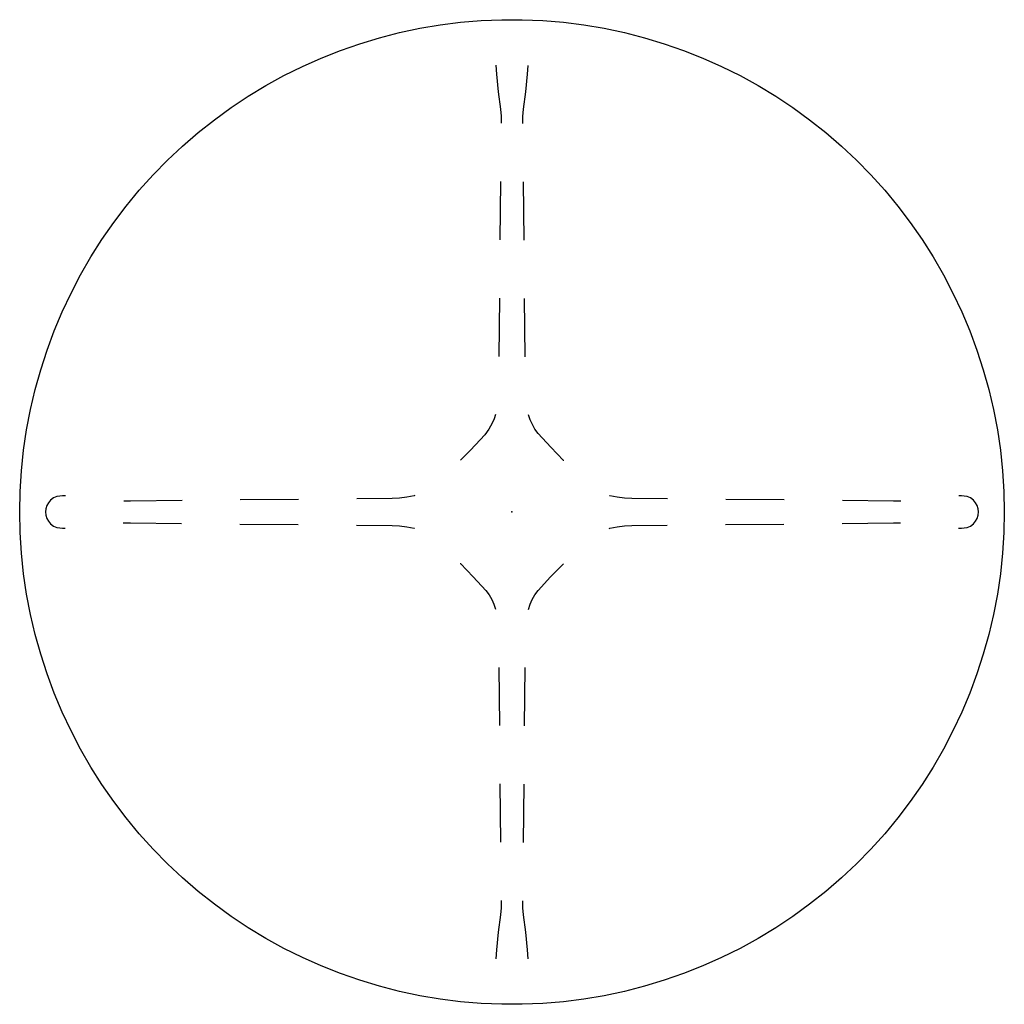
# Model space of a CAD drawing. Header units: metres. Extents: x 0.05 to 0.95, y -0.95 to -0.05.
import ezdxf

# ---------------------------------------------------------------- set-up
doc = ezdxf.new("R2010")
doc.units = ezdxf.units.M
doc.header["$MEASUREMENT"] = 0

# ---------------------------------------------------------------- blocks, each defined once
blk = doc.blocks.new('181695b9-3bd1-4ac2-ae2b-4ba6fbf1eae0')
at = {"color": 8, "lineweight": 25, "true_color": 0x808080}
for p, q in [((0.48519, -0.09147), (0.48583, -0.0999)), ((0.51396, -0.0999), (0.51458, -0.09184)), ((0.48942, -0.19782), (0.48887, -0.25111)), ((0.51091, -0.25147), (0.51036, -0.19818)), ((0.48832, -0.30441), (0.48777, -0.3577)), ((0.51201, -0.35806), (0.51146, -0.30478)), ((0.54719, -0.45279), (0.54709, -0.45269)), ((0.09191, -0.48521), (0.08914, -0.48516)), ((0.41122, -0.48481), (0.41038, -0.48506)), ((0.5894, -0.48506), (0.58893, -0.48492)), ((0.91064, -0.48516), (0.90825, -0.48519)), ((0.15115, -0.4899), (0.14498, -0.49004)), ((0.19826, -0.48942), (0.15115, -0.4899)), ((0.30486, -0.48832), (0.25157, -0.48887)), ((0.39038, -0.48744), (0.35816, -0.48777)), ((0.642, -0.48777), (0.60941, -0.48744)), ((0.74859, -0.48887), (0.69531, -0.48832)), ((0.84863, -0.4899), (0.8019, -0.48942)), ((0.85519, -0.49004), (0.84863, -0.4899)), ((0.14444, -0.50974), (0.15115, -0.50988)), ((0.15115, -0.50988), (0.19772, -0.51036)), ((0.25103, -0.51091), (0.30431, -0.51146)), ((0.35762, -0.51201), (0.39038, -0.51234)), ((0.60941, -0.51234), (0.64178, -0.51201)), ((0.69508, -0.51146), (0.74837, -0.51091)), ((0.80168, -0.51036), (0.84863, -0.50988)), ((0.84863, -0.50988), (0.85496, -0.50974)), ((0.08914, -0.51462), (0.09137, -0.51459)), ((0.41038, -0.51472), (0.4107, -0.51481)), ((0.58872, -0.51493), (0.5894, -0.51472)), ((0.90803, -0.51458), (0.91064, -0.51462)), ((0.45248, -0.54687), (0.45269, -0.54709)), ((0.48777, -0.64186), (0.48832, -0.69515)), ((0.51146, -0.69523), (0.51201, -0.64194)), ((0.48887, -0.74845), (0.48942, -0.80174)), ((0.51036, -0.80182), (0.51091, -0.74853)), ((0.48583, -0.89988), (0.4852, -0.90809)), ((0.51458, -0.90817), (0.51396, -0.89988))]:
    blk.add_line(p, q, dxfattribs=at)
at = {"color": 18, "lineweight": 25, "true_color": 0x000000}
blk.add_lwpolyline([(0.04989, -0.49989), (0.05029, -0.48105), (0.05147, -0.46224), (0.05344, -0.44349), (0.05619, -0.42484), (0.05972, -0.40633), (0.06403, -0.38798), (0.0691, -0.36983), (0.07492, -0.3519), (0.08149, -0.33423), (0.08879, -0.31686), (0.09682, -0.2998), (0.10555, -0.2831), (0.11498, -0.26678), (0.12508, -0.25086), (0.13583, -0.23539), (0.14723, -0.22037), (0.15924, -0.20585), (0.17185, -0.19184), (0.18504, -0.17838), (0.19878, -0.16548), (0.21305, -0.15316), (0.22782, -0.14145), (0.24307, -0.13037), (0.25877, -0.11994), (0.27489, -0.11018), (0.29141, -0.1011), (0.30829, -0.09272), (0.32551, -0.08505), (0.34303, -0.07811), (0.36083, -0.07191), (0.37888, -0.06647), (0.39713, -0.06178), (0.41557, -0.05786), (0.43415, -0.05472), (0.45285, -0.05236), (0.47163, -0.05078), (0.49047, -0.04999), (0.50931, -0.04999), (0.52815, -0.05078), (0.54693, -0.05236), (0.56563, -0.05472), (0.58421, -0.05786), (0.60265, -0.06178), (0.6209, -0.06647), (0.63895, -0.07191), (0.65675, -0.07811), (0.67427, -0.08505), (0.69149, -0.09272), (0.70837, -0.1011), (0.72489, -0.11018), (0.74101, -0.11994), (0.75671, -0.13037), (0.77196, -0.14145), (0.78673, -0.15316), (0.801, -0.16548), (0.81474, -0.17838), (0.82793, -0.19184), (0.84054, -0.20585), (0.85255, -0.22037), (0.86395, -0.23539), (0.8747, -0.25086), (0.8848, -0.26678), (0.89423, -0.2831), (0.90296, -0.2998), (0.91099, -0.31686), (0.91829, -0.33423), (0.92486, -0.3519), (0.93068, -0.36983), (0.93575, -0.38798), (0.94006, -0.40633), (0.94359, -0.42484), (0.94634, -0.44349), (0.94831, -0.46224), (0.9495, -0.48105), (0.94989, -0.49989), (0.9495, -0.51873), (0.94831, -0.53755), (0.94634, -0.55629), (0.94359, -0.57494), (0.94006, -0.59345), (0.93575, -0.6118), (0.93068, -0.62995), (0.92486, -0.64788), (0.91829, -0.66555), (0.91099, -0.68292), (0.90296, -0.69998), (0.89423, -0.71668), (0.8848, -0.733), (0.8747, -0.74892), (0.86395, -0.76439), (0.85255, -0.77941), (0.84054, -0.79393), (0.82793, -0.80794), (0.81474, -0.8214), (0.801, -0.83431), (0.78673, -0.84662), (0.77196, -0.85833), (0.75671, -0.86941), (0.74101, -0.87984), (0.72489, -0.8896), (0.70837, -0.89868), (0.69149, -0.90706), (0.67427, -0.91473), (0.65675, -0.92167), (0.63895, -0.92787), (0.6209, -0.93331), (0.60265, -0.938), (0.58421, -0.94192), (0.56563, -0.94506), (0.54693, -0.94743), (0.52815, -0.949), (0.50931, -0.94979), (0.49047, -0.94979), (0.47163, -0.949), (0.45285, -0.94743), (0.43415, -0.94506), (0.41557, -0.94192), (0.39713, -0.938), (0.37888, -0.93331), (0.36083, -0.92787), (0.34303, -0.92167), (0.32551, -0.91473), (0.30829, -0.90706), (0.29141, -0.89868), (0.27489, -0.8896), (0.25877, -0.87984), (0.24307, -0.86941), (0.22782, -0.85833), (0.21305, -0.84662), (0.19878, -0.83431), (0.18504, -0.8214), (0.17185, -0.80794), (0.15924, -0.79393), (0.14723, -0.77941), (0.13583, -0.76439), (0.12508, -0.74892), (0.11498, -0.733), (0.10555, -0.71668), (0.09682, -0.69998), (0.08879, -0.68292), (0.08149, -0.66555), (0.07492, -0.64788), (0.0691, -0.62995), (0.06403, -0.6118), (0.05972, -0.59345), (0.05619, -0.57494), (0.05344, -0.55629), (0.05147, -0.53755), (0.05029, -0.51873), (0.04989, -0.49989)], dxfattribs=at)
at = {"color": 8, "lineweight": 25, "true_color": 0x808080}
for points in [[(0.48583, -0.0999), (0.48739, -0.11588), (0.48932, -0.13182)], [(0.51046, -0.13182), (0.51239, -0.11588), (0.51396, -0.0999)], [(0.48932, -0.13182), (0.48984, -0.13816), (0.49004, -0.14451)], [(0.50974, -0.14488), (0.50993, -0.13834), (0.51046, -0.13182)], [(0.48495, -0.41079), (0.48359, -0.41489), (0.48188, -0.41886)], [(0.5237, -0.42808), (0.5209, -0.42419), (0.51849, -0.42004), (0.5165, -0.41568), (0.51493, -0.41114)], [(0.48188, -0.41886), (0.47884, -0.42431), (0.47513, -0.42933), (0.47082, -0.43384)], [(0.54709, -0.45269), (0.53524, -0.44054), (0.5237, -0.42808)], [(0.47082, -0.43384), (0.46193, -0.44327), (0.45286, -0.45252)], [(0.08378, -0.48584), (0.08079, -0.48705), (0.07818, -0.48894), (0.07609, -0.4914)], [(0.08914, -0.48516), (0.08644, -0.48533), (0.08378, -0.48584)], [(0.41038, -0.48506), (0.40378, -0.48642), (0.3971, -0.48722), (0.39038, -0.48744)], [(0.60941, -0.48744), (0.60268, -0.48722), (0.596, -0.48642), (0.5894, -0.48506)], [(0.916, -0.48584), (0.91334, -0.48533), (0.91064, -0.48516)], [(0.92369, -0.4914), (0.9216, -0.48894), (0.91899, -0.48705), (0.916, -0.48584)], [(0.07609, -0.4914), (0.07463, -0.49402), (0.07376, -0.4969), (0.07352, -0.49989)], [(0.92626, -0.49989), (0.92602, -0.4969), (0.92515, -0.49402), (0.92369, -0.4914)], [(0.07352, -0.49989), (0.07376, -0.50288), (0.07463, -0.50576), (0.07609, -0.50838)], [(0.92369, -0.50838), (0.92515, -0.50576), (0.92602, -0.50288), (0.92626, -0.49989)], [(0.07609, -0.50838), (0.07818, -0.51084), (0.08079, -0.51273), (0.08378, -0.51394)], [(0.39038, -0.51234), (0.3971, -0.51256), (0.40378, -0.51336), (0.41038, -0.51472)], [(0.5894, -0.51472), (0.596, -0.51336), (0.60268, -0.51256), (0.60941, -0.51234)], [(0.916, -0.51394), (0.91899, -0.51273), (0.9216, -0.51084), (0.92369, -0.50838)], [(0.08378, -0.51394), (0.08644, -0.51445), (0.08914, -0.51462)], [(0.91064, -0.51462), (0.91334, -0.51445), (0.916, -0.51394)], [(0.45269, -0.54709), (0.46454, -0.55924), (0.47608, -0.5717)], [(0.5237, -0.5717), (0.53521, -0.55927), (0.54703, -0.54714)], [(0.47608, -0.5717), (0.4789, -0.57562), (0.48132, -0.5798), (0.48332, -0.5842), (0.48489, -0.58877)], [(0.51487, -0.58885), (0.51643, -0.58426), (0.51844, -0.57984), (0.52087, -0.57564), (0.5237, -0.5717)], [(0.49004, -0.85504), (0.48985, -0.86151), (0.48932, -0.86796)], [(0.51046, -0.86796), (0.50993, -0.86155), (0.50974, -0.85512)], [(0.48932, -0.86796), (0.48739, -0.8839), (0.48583, -0.89988)], [(0.51396, -0.89988), (0.51239, -0.8839), (0.51046, -0.86796)]]:
    blk.add_lwpolyline(points, dxfattribs=at)
at = {"color": 18, "true_color": 0x000000}
blk.add_point((0.49989, -0.49989), dxfattribs=at)
at = {"color": 8, "true_color": 0x808080}
blk.add_point((0.49989, -0.49989), dxfattribs=at)
blk = doc.blocks.new('49327f4e-8829-4517-a215-559321ab2700')
blk.add_blockref('181695b9-3bd1-4ac2-ae2b-4ba6fbf1eae0', (0, 0))

msp = doc.modelspace()

# ---------------------------------------------------------------- block references
msp.add_blockref('49327f4e-8829-4517-a215-559321ab2700', (0, 0))

doc.saveas('drawing.dxf')
